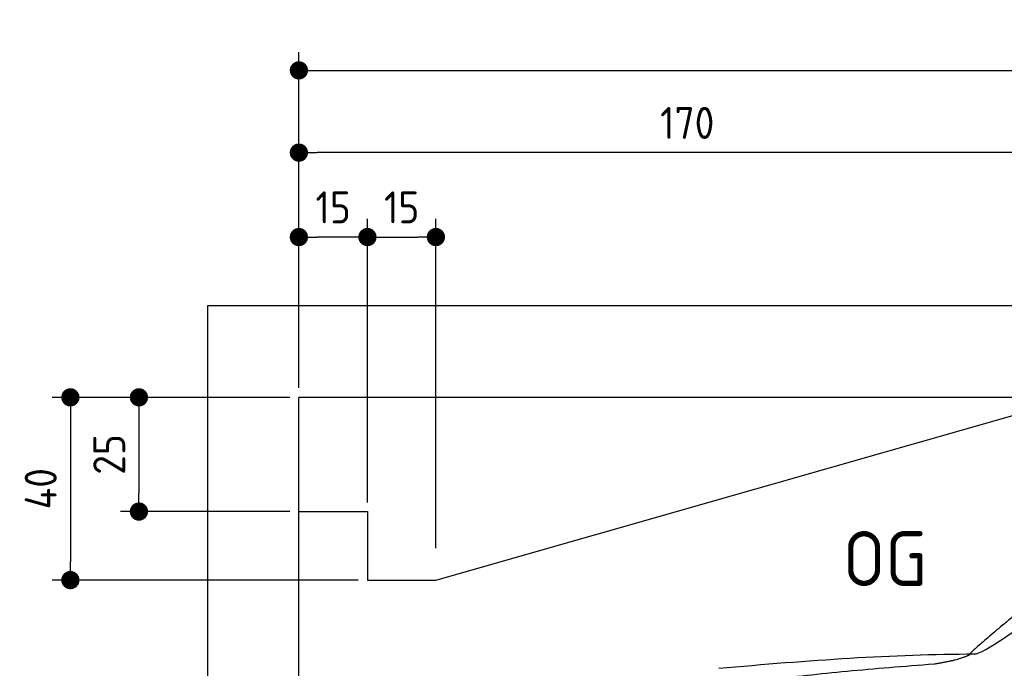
# Model space of a CAD drawing. Header units: millimetres. Extents: x -411 to 6777, y 0 to 6827.
# Tile 3 of 6: x -411 to 1744, y 5407 to 6827. Entities that reach past the tile are written whole.
import ezdxf

# ---------------------------------------------------------------- set-up
doc = ezdxf.new("R2010")
doc.units = ezdxf.units.MM
doc.layers.add('4', color=3, linetype='Continuous')
for name, color, linetype, lineweight in [('car', 10, 'Continuous', 25), ('Freiraum', 7, 'Continuous', 25), ('Gebäude', 7, 'Continuous', 25)]:
    doc.layers.add(name, color=color, linetype=linetype, lineweight=lineweight)
doc.styles.get("Standard").update_dxf_attribs({"font": 'ISOCP.SHX'})
doc.dimstyles.new('GEN-ISO', dxfattribs={"dimscale": 20, "dimtxt": 3.5, "dimasz": 2, "dimexe": 2, "dimexo": 1, "dimgap": 1.5, "dimtad": 1, "dimdec": 1, "dimlfac": 0.1, "dimdsep": 46, "dimtxsty": 'STANDARD', "dimblk": 'PUNKT', "dimcen": 2, "dimclrd": 256, "dimclre": 256, "dimclrt": 2, "dimadec": 0, "dimazin": 0, "dimtp": 0.1, "dimtm": 0.1, "dimtfac": 0.71, "dimtdec": 1, "dimtmove": 2, "dimatfit": 3, "dimldrblk": 'PUNKT', "dimfxl": 2, "dimtolj": 1, "dimarcsym": 0})

# ---------------------------------------------------------------- blocks, each defined once
blk = doc.blocks.new('PUNKT')
at = {"layer": '4', "color": 0, "linetype": 'ByBlock'}
blk.add_line((-0.5, 0), (-1, 0), dxfattribs=at)
at = {"layer": '4', "color": 0, "linetype": 'ByBlock', "const_width": 0.5}
blk.add_lwpolyline([(-0.25, 0, 1), (0.25, 0, 1)], format="xyb", close=True, dxfattribs=at)
blk = doc.blocks.new('*D86')
at = {"layer": '4', "lineweight": -2, "transparency": 16777216}
for p, q in [((200, 6020.9), (200, 6755.8)), ((5700, 6220.9), (5700, 6755.8)), ((240, 6715.8), (5660, 6715.8))]:
    blk.add_line(p, q, dxfattribs=at)
at = {"layer": 'Defpoints', "color": 0, "transparency": 16777216}
for p in [(5700, 6715.8), (5700, 6200.9), (200, 6000.9)]:
    blk.add_point(p, dxfattribs=at)
at = {"layer": '4', "lineweight": -2, "transparency": 16777216, "xscale": 40, "yscale": 40, "zscale": 40, "rotation": 180}
blk.add_blockref('PUNKT', (200, 6715.8), dxfattribs=at)
at = {"layer": '4', "lineweight": -2, "transparency": 16777216, "xscale": 40, "yscale": 40, "zscale": 40}
blk.add_blockref('PUNKT', (5700, 6715.8), dxfattribs=at)
at = {"layer": '4', "color": 2, "transparency": 16777216, "insert": (2950, 6780.8), "char_height": 70, "attachment_point": 5}
blk.add_mtext('550', dxfattribs=at)
blk = doc.blocks.new('Car')
at = {"layer": 'car'}
for points, degree in [([(1628.2, 5453.6), (1663.9, 5450.2), (1963.8, 5701.8), (2141.3, 5812.4)], 3), ([(1924.2, 5707.4), (1843.6, 5646.2), (1742, 5561.8), (1613.7, 5455.4), (1619.6, 5453.5)], 4), ([(1069.3, 5416.9), (1265.4, 5436.6), (1450.5, 5451.4), (1628.2, 5453.6)], 3), ([(1540.5, 5431), (1593.6, 5439.3), (1619.3, 5452.5)], 2), ([(728.1, 5295), (963.9, 5383.8), (1540.5, 5431)], 2)]:
    blk.add_open_spline(points, degree=degree, dxfattribs=at)
blk = doc.blocks.new('_Dot')
at = {"color": 0, "linetype": 'ByBlock', "lineweight": -2}
blk.add_line((-0.5, 0), (-1, 0), dxfattribs=at)
at = {"color": 0, "linetype": 'ByBlock', "const_width": 0.5}
blk.add_lwpolyline([(-0.25, 0, 1), (0.25, 0, 1)], format="xyb", close=True, dxfattribs=at)
blk = doc.blocks.new('*D92')
at = {"layer": '4', "lineweight": -2, "transparency": 16777216}
for p, q in [((200, 6020.9), (200, 6575.7)), ((1899.7, 6070), (1899.7, 6575.7)), ((1859.7, 6535.7), (240, 6535.7))]:
    blk.add_line(p, q, dxfattribs=at)
at = {"layer": 'Defpoints', "color": 0, "transparency": 16777216}
for p in [(200, 6535.7), (1899.7, 6050), (200, 6000.9)]:
    blk.add_point(p, dxfattribs=at)
at = {"layer": '4', "lineweight": -2, "transparency": 16777216, "xscale": 40, "yscale": 40, "zscale": 40, "rotation": 180}
blk.add_blockref('_Dot', (200, 6535.7), dxfattribs=at)
at = {"layer": '4', "lineweight": -2, "transparency": 16777216, "xscale": 40, "yscale": 40, "zscale": 40}
blk.add_blockref('_Dot', (1899.7, 6535.7), dxfattribs=at)
at = {"layer": '4', "color": 2, "transparency": 16777216, "insert": (1049.8, 6600.7), "char_height": 70, "attachment_point": 5}
blk.add_mtext('170', dxfattribs=at)
blk = doc.blocks.new('*D93')
at = {"layer": '4', "lineweight": -2, "transparency": 16777216}
for p, q in [((200, 6020.9), (200, 6390.9)), ((350, 5770.9), (350, 6390.9)), ((310, 6350.9), (240, 6350.9))]:
    blk.add_line(p, q, dxfattribs=at)
at = {"layer": 'Defpoints', "color": 0, "transparency": 16777216}
for p in [(200, 6350.9), (200, 6000.9), (350, 5750.9)]:
    blk.add_point(p, dxfattribs=at)
at = {"layer": '4', "lineweight": -2, "transparency": 16777216, "xscale": 40, "yscale": 40, "zscale": 40, "rotation": 180}
blk.add_blockref('_Dot', (200, 6350.9), dxfattribs=at)
at = {"layer": '4', "lineweight": -2, "transparency": 16777216, "xscale": 40, "yscale": 40, "zscale": 40}
blk.add_blockref('_Dot', (350, 6350.9), dxfattribs=at)
at = {"layer": '4', "color": 2, "transparency": 16777216, "insert": (275, 6415.9), "char_height": 70, "attachment_point": 5}
blk.add_mtext('15', dxfattribs=at)
blk = doc.blocks.new('*D94')
at = {"layer": '4', "lineweight": -2, "transparency": 16777216}
for p, q in [((180, 6000), (-340, 6000)), ((-300, 5960), (-300, 5640)), ((330, 5600), (-340, 5600))]:
    blk.add_line(p, q, dxfattribs=at)
at = {"layer": 'Defpoints', "color": 0, "transparency": 16777216}
for p in [(200, 6000), (-300, 5600), (350, 5600)]:
    blk.add_point(p, dxfattribs=at)
at = {"layer": '4', "lineweight": -2, "transparency": 16777216, "xscale": 40, "yscale": 40, "zscale": 40}
for p, rotation in [((-300, 6000), 90), ((-300, 5600), 270)]:
    blk.add_blockref('_Dot', p, dxfattribs=dict(at, rotation=rotation))
at = {"layer": '4', "color": 2, "transparency": 16777216, "insert": (-365, 5800), "char_height": 70, "attachment_point": 5, "rotation": 90}
blk.add_mtext('40', dxfattribs=at)
blk = doc.blocks.new('*D95')
at = {"layer": '4', "lineweight": -2, "transparency": 16777216}
for p, q in [((180, 6000), (-190, 6000)), ((-150, 5960), (-150, 5790)), ((180, 5750), (-190, 5750))]:
    blk.add_line(p, q, dxfattribs=at)
at = {"layer": 'Defpoints', "color": 0, "transparency": 16777216}
for p in [(200, 6000), (-150, 5750), (200, 5750)]:
    blk.add_point(p, dxfattribs=at)
at = {"layer": '4', "lineweight": -2, "transparency": 16777216, "xscale": 40, "yscale": 40, "zscale": 40}
for p, rotation in [((-150, 6000), 90), ((-150, 5750), 270)]:
    blk.add_blockref('_Dot', p, dxfattribs=dict(at, rotation=rotation))
at = {"layer": '4', "color": 2, "transparency": 16777216, "insert": (-215, 5875), "char_height": 70, "attachment_point": 5, "rotation": 90}
blk.add_mtext('25', dxfattribs=at)
blk = doc.blocks.new('*D96')
at = {"layer": '4', "lineweight": -2, "transparency": 16777216}
for p, q in [((350, 5770), (350, 6390.9)), ((499.8, 5670), (499.8, 6390.9)), ((390, 6350.9), (459.8, 6350.9))]:
    blk.add_line(p, q, dxfattribs=at)
at = {"layer": 'Defpoints', "color": 0, "transparency": 16777216}
for p in [(499.8, 6350.9), (350, 5750), (499.8, 5650)]:
    blk.add_point(p, dxfattribs=at)
at = {"layer": '4', "lineweight": -2, "transparency": 16777216, "xscale": 40, "yscale": 40, "zscale": 40, "rotation": 180}
blk.add_blockref('_Dot', (350, 6350.9), dxfattribs=at)
at = {"layer": '4', "lineweight": -2, "transparency": 16777216, "xscale": 40, "yscale": 40, "zscale": 40}
blk.add_blockref('_Dot', (499.8, 6350.9), dxfattribs=at)
at = {"layer": '4', "color": 2, "transparency": 16777216, "insert": (424.9, 6415.9), "char_height": 70, "attachment_point": 5}
blk.add_mtext('15', dxfattribs=at)
blk = doc.blocks.new('Gebäude_390_GT190')
at = {"layer": 'Freiraum'}
blk.add_lwpolyline([(200, 5750), (350, 5750), (350, 5600), (499.8, 5600), (1900, 6000)], dxfattribs=at)
at = {"layer": 'Gebäude'}
for p, q in [((5900, 6200), (0, 6200)), ((0, 6200), (0, 0)), ((5700, 6000), (200, 6000)), ((200, 200), (200, 6000))]:
    blk.add_line(p, q, dxfattribs=at)

msp = doc.modelspace()

# ---------------------------------------------------------------- block references
at = {"layer": 'car', "rotation": 359.4752422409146}
msp.add_blockref('Car', (0, 0), dxfattribs=at)
at = {"layer": 'Gebäude'}
msp.add_blockref('Gebäude_390_GT190', (0, 0), dxfattribs=at)

# ---------------------------------------------------------------- texts
msp.add_text('OG', height=120).set_placement((1390.46, 5587))

# ---------------------------------------------------------------- dimensions: what is measured, and where the dimension line sits
at = {"layer": '4'}
for base, p1, p2, override, picture, middle in [((5700, 6715.8), (200, 6000.88), (5700, 6200.88), {"dimtdec": 3, "dimtolj": 0}, '*D86', (2950, 6780.8)), ((200, 6535.7), (1899.68, 6050), (200, 6000.88), {"dimblk1": 'Dot', "dimblk2": 'Dot', "dimsah": 1, "dimtdec": 3, "dimtolj": 0}, '*D92', (1049.84, 6600.7)), ((200, 6350.88), (350, 5750.88), (200, 6000.88), {"dimblk1": 'Dot', "dimblk2": 'Dot', "dimsah": 1, "dimtdec": 3, "dimtolj": 0}, '*D93', (275, 6415.88)), ((499.76, 6350.88), (350, 5750), (499.76, 5650), {"dimblk1": 'Dot', "dimblk2": 'Dot', "dimsah": 1, "dimtdec": 3, "dimtolj": 0}, '*D96', (424.88, 6415.88))]:
    dim = msp.add_linear_dim(base=base, p1=p1, p2=p2, dimstyle='GEN-ISO', override=override, dxfattribs=at)
    dim.commit()
    dim.dimension.update_dxf_attribs({"geometry": picture, "text_midpoint": middle})
for base, p2, picture, middle in [((-300, 5600), (350, 5600), '*D94', (-365, 5800)), ((-150, 5750), (200, 5750), '*D95', (-215.01, 5875))]:
    dim = msp.add_linear_dim(base=base, p1=(200, 6000), p2=p2, angle=90, dimstyle='GEN-ISO', override={"dimblk1": 'Dot', "dimblk2": 'Dot', "dimsah": 1, "dimtdec": 3, "dimtolj": 0}, dxfattribs=at)
    dim.commit()
    dim.dimension.update_dxf_attribs({"geometry": picture, "text_midpoint": middle})

doc.saveas('drawing.dxf')
